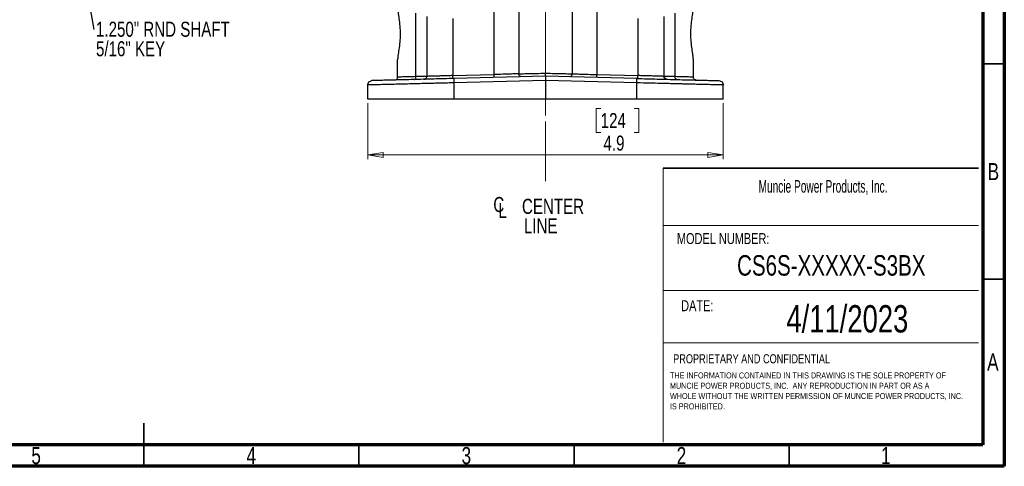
# Model space of a CAD drawing. Header units: inches. Extents: x 0.6 to 16.3, y 0.2 to 11.5.
# Tile 12 of 20: x 7.3 to 16.3, y 0.2 to 4.3. Entities that reach past the tile are written whole.
import ezdxf

# ---------------------------------------------------------------- set-up
doc = ezdxf.new("R2010")
doc.units = ezdxf.units.IN
doc.header["$MEASUREMENT"] = 0
doc.linetypes.add('CENTERX2', pattern=[0.8, 0.5, -0.1, 0.1, -0.1])
doc.styles.add('SLDTEXTSTYLE0', font='TXT', dxfattribs={"width": 0.75})
doc.styles.add('SLDTEXTSTYLE1', font='TXT', dxfattribs={"width": 0.605})
doc.dimstyles.new('SLDDIMSTYLE2', dxfattribs={"dimtxt": 0.137795, "dimasz": 0.14, "dimexe": 0, "dimexo": 0.0625, "dimgap": 0.034449, "dimtad": 1, "dimdec": 1, "dimlfac": 1.5, "dimrnd": 1e-09, "dimzin": 12, "dimdsep": 46, "dimtxsty": 'SLDTEXTSTYLE0', "dimblk1": 'CLOSED', "dimblk2": 'CLOSED', "dimsah": 1, "dimcen": 0.09, "dimadec": 0, "dimazin": 3, "dimtfac": 1, "dimtdec": 1, "dimtofl": 0, "dimtmove": 0, "dimatfit": 3, "dimldrblk": 'CLOSED', "dimfxl": 0, "dimfrac": 2, "dimtolj": 1, "dimtzin": 12, "dimarcsym": 0})
doc.dimstyles.new('SLDDIMSTYLE3', dxfattribs={"dimtxt": 0.18, "dimasz": 0.14, "dimexe": 0, "dimexo": 0.0625, "dimgap": 0, "dimtad": 0, "dimtih": 1, "dimtoh": 1, "dimdec": 0, "dimrnd": 1e-09, "dimzin": 0, "dimdsep": 46, "dimtxsty": 'Standard', "dimsah": 1, "dimcen": 0.09, "dimadec": 0, "dimazin": 0, "dimtfac": 0.14, "dimtdec": 0, "dimtofl": 0, "dimtmove": 0, "dimatfit": 3, "dimfxl": 0, "dimfrac": 2, "dimtolj": 1, "dimtzin": 0, "dimarcsym": 0})

# ---------------------------------------------------------------- blocks, each defined once
blk = doc.blocks.new('SW_NOTE_0')
at = {"color": 0, "linetype": 'Continuous', "lineweight": 0, "char_height": 0.055, "attachment_point": 1, "style": 'SLDTEXTSTYLE0'}
for s, insert in [('THE INFORMATION CONTAINED IN THIS DRAWING IS THE SOLE PROPERTY OF', (0, 0.0709)), ('MUNCIE POWER PRODUCTS, INC.  ANY REPRODUCTION IN PART OR AS A', (0, -0.0235)), ('WHOLE WITHOUT THE WRITTEN PERMISSION OF MUNCIE POWER PRODUCTS, INC.', (0, -0.1178)), ('IS PROHIBITED.', (0, -0.2122))]:
    blk.add_mtext(s, dxfattribs=dict(at, insert=insert))
blk = doc.blocks.new('_Closed')
at = {"color": 0, "linetype": 'ByBlock', "lineweight": -2}
for p, q in [((-1, 0.166667), (0, 0)), ((-1, 0.166667), (-1, -0.166667)), ((0, 0), (-1, -0.166667)), ((0, 0), (-1, 0))]:
    blk.add_line(p, q, dxfattribs=at)
blk = doc.blocks.new('_D_4')
at = {"color": 7, "linetype": 'Continuous', "lineweight": 0}
for p, q in [((10.5133, 3.5179), (10.5133, 3.0059)), ((13.7666, 3.5179), (13.7666, 3.0059)), ((12.6451, 3.4702), (12.6031, 3.4702)), ((12.6031, 3.4702), (12.6031, 3.2514)), ((12.9506, 3.4702), (12.9926, 3.4702)), ((12.9926, 3.4702), (12.9926, 3.2514)), ((12.6031, 3.2514), (12.6451, 3.2514)), ((12.9926, 3.2514), (12.9506, 3.2514)), ((10.5133, 3.0453), (13.7666, 3.0453))]:
    blk.add_line(p, q, dxfattribs=at)
at = {"color": 7, "linetype": 'Continuous', "lineweight": 18, "xscale": 0.14, "yscale": 0.14, "rotation": 180.0000000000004}
blk.add_blockref('_Closed', (10.5133, 3.0453, -0.2952), dxfattribs=at)
at = {"color": 7, "linetype": 'Continuous', "lineweight": 18, "xscale": 0.14, "yscale": 0.14}
blk.add_blockref('_Closed', (13.7666, 3.0453, -0.2952), dxfattribs=at)
at = {"color": 7, "linetype": 'Continuous', "lineweight": 18, "char_height": 0.1378, "attachment_point": 1, "style": 'SLDTEXTSTYLE0'}
for s, insert in [('124', (12.6451, 3.429)), ('4.9', (12.6706, 3.2229))]:
    blk.add_mtext(s, dxfattribs=dict(at, insert=insert))
blk = doc.blocks.new('SW_SYMBOL_MOD_CL')
at = {"color": 0, "linetype": 'Continuous', "lineweight": 0, "char_height": 30.8, "attachment_point": 5, "style": 'SLDTEXTSTYLE0'}
for s, insert in [('C', (15.7, 23.6)), ('L', (23.6, 11.8))]:
    blk.add_mtext(s, dxfattribs=dict(at, insert=insert))
blk = doc.blocks.new('SW_NOTE_0_1')
at = {"color": 0, "linetype": 'Continuous', "lineweight": 0, "xscale": 0.004470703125, "yscale": 0.004470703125, "zscale": 0.004470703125}
blk.add_blockref('SW_SYMBOL_MOD_CL', (0, 0.0191), dxfattribs=at)
at = {"color": 0, "linetype": 'Continuous', "lineweight": 0, "char_height": 0.1378, "attachment_point": 2, "style": 'SLDTEXTSTYLE0'}
for s, insert in [('CENTER', (0.5667, 0.1776)), ('LINE', (0.4541, -0.0005))]:
    blk.add_mtext(s, dxfattribs=dict(at, insert=insert))
blk = doc.blocks.new('SW_NOTE_0_2')
at = {"color": 0, "linetype": 'Continuous', "lineweight": 0, "attachment_point": 1, "style": 'SLDTEXTSTYLE0'}
for s, insert, char_height in [('1.250" RND SHAFT', (0.0199, 0.0708), 0.137795), ('5/16" KEY', (0.0199, -0.1074), 0.1378)]:
    blk.add_mtext(s, dxfattribs=dict(at, insert=insert, char_height=char_height))

msp = doc.modelspace()

# ---------------------------------------------------------------- linework, layer by layer
at = {"color": 7, "linetype": 'Continuous', "lineweight": 70}
for p, q in [((16.3386, 11.4961), (16.3386, 0.1969)), ((16.1417, 11.2992), (16.1417, 0.3937)), ((16.1417, 0.3937), (0.7874, 0.3937)), ((16.3386, 0.1969), (0.5906, 0.1969))]:
    msp.add_line(p, q, dxfattribs=at)
at = {"color": 7, "linetype": 'CENTERX2', "lineweight": 18}
for p, q in [((12.1399, 2.8071), (12.1399, 9.1952)), ((12.1399, 4.3789), (12.1399, 3.9505)), ((12.1399, 3.9505), (12.1399, 2.8071))]:
    msp.add_line(p, q, dxfattribs=at)
at = {"color": 7, "linetype": 'Continuous', "lineweight": 25}
for p, q in [((11.6712, 3.7813), (11.6712, 4.499)), ((11.8955, 4.4254), (11.8955, 3.7878)), ((12.3843, 4.4254), (12.3843, 3.7878)), ((12.6086, 4.499), (12.6086, 3.7813)), ((10.9547, 3.7621), (10.9547, 4.3426)), ((13.3252, 3.7621), (13.3252, 4.3426)), ((11.0533, 4.3109), (11.0533, 3.7645)), ((11.2933, 4.2943), (11.2933, 3.7714)), ((12.9865, 3.7714), (12.9865, 4.2943)), ((13.2266, 3.7645), (13.2266, 4.3109)), ((10.7866, 3.7575), (10.7866, 3.9188)), ((13.4933, 3.7575), (13.4933, 3.9188)), ((11.2933, 3.7714), (11.6712, 3.7813)), ((12.1399, 3.727), (11.303, 3.7051)), ((11.303, 3.5573), (11.303, 3.7051)), ((12.1399, 3.7669), (11.304, 3.745)), ((12.1399, 3.7669), (12.1399, 3.727)), ((12.9758, 3.745), (12.1399, 3.7669)), ((12.1399, 3.727), (12.1399, 3.5573)), ((12.9769, 3.7051), (12.1399, 3.727)), ((12.6086, 3.7813), (12.9865, 3.7714)), ((12.9769, 3.5573), (12.9769, 3.7051)), ((10.5133, 3.5573), (10.5133, 3.6854)), ((13.7666, 3.5573), (13.7666, 3.6854)), ((12.1399, 3.5573), (11.303, 3.5573)), ((12.9769, 3.5573), (12.1399, 3.5573))]:
    msp.add_line(p, q, dxfattribs=at)
at = {"color": 7, "linetype": 'Continuous', "lineweight": 35}
for p, q in [((16.1417, 3.878), (16.3386, 3.878)), ((13.2156, 2.925), (16.1026, 2.925)), ((16.1417, 1.9094), (16.3386, 1.9094)), ((8.4646, 0.1969), (8.4646, 0.5906)), ((8.4646, 0.3937), (8.4646, 0.1969)), ((10.4331, 0.3937), (10.4331, 0.1969)), ((12.4016, 0.3937), (12.4016, 0.1969)), ((14.3701, 0.3937), (14.3701, 0.1969))]:
    msp.add_line(p, q, dxfattribs=at)
at = {"color": 7, "linetype": 'Continuous', "lineweight": 18}
for p, q in [((13.2156, 2.925), (13.2156, 0.4186)), ((13.2156, 2.4015), (16.1026, 2.4015)), ((13.2156, 1.8041), (16.1026, 1.8041)), ((13.2156, 1.3278), (16.1026, 1.3278))]:
    msp.add_line(p, q, dxfattribs=at)
at = {"color": 7, "linetype": 'Continuous', "lineweight": 25}
for points, knots in [([(10.7866, 4.3891), (10.7875, 4.3766), (10.7893, 4.3517), (10.7993, 4.2937), (10.8079, 4.2258), (10.8113, 4.1512), (10.8074, 4.0768), (10.7984, 4.0083), (10.7888, 3.953), (10.7873, 3.9295), (10.7866, 3.9188)], [0, 0, 0, 0, 0.127196, 0.253543, 0.379269, 0.504568, 0.629874, 0.755639, 0.889456, 1, 1, 1, 1]), ([(13.4933, 3.9188), (13.4924, 3.9312), (13.4906, 3.9558), (13.4807, 4.0131), (13.4721, 4.0802), (13.4685, 4.1539), (13.4721, 4.2277), (13.4807, 4.2948), (13.4906, 4.3521), (13.4924, 4.3767), (13.4933, 4.3891)], [0, 0, 0, 0, 0.126041, 0.251244, 0.375836, 0.5, 0.624164, 0.748756, 0.873959, 1, 1, 1, 1]), ([(11.8955, 3.7878), (11.8828, 3.7874), (11.8559, 3.7866), (11.8042, 3.7852), (11.7418, 3.7833), (11.6977, 3.7821), (11.6712, 3.7813)], [0, 0, 0, 0, 0.2378418, 0.5000445, 0.6986073, 1, 1, 1, 1]), ([(11.8955, 3.7878), (11.9095, 3.7881), (11.9389, 3.7888), (11.9958, 3.7902), (12.0636, 3.7918), (12.1119, 3.7929), (12.1399, 3.7936)], [0, 0, 0, 0, 0.238746, 0.50002, 0.709221, 1, 1, 1, 1]), ([(11.9184, 3.7611), (11.9155, 3.7615), (11.9096, 3.7622), (11.902, 3.7682), (11.8967, 3.7772), (11.8959, 3.7842), (11.8955, 3.7878)], [0, 0, 0, 0, 0.250174, 0.499987, 0.749805, 1, 1, 1, 1]), ([(12.1399, 3.7936), (12.168, 3.7929), (12.2162, 3.7918), (12.2841, 3.7902), (12.3409, 3.7888), (12.3703, 3.7881), (12.3843, 3.7878)], [0, 0, 0, 0, 0.290776, 0.49998, 0.761252, 1, 1, 1, 1]), ([(12.1399, 3.7669), (12.1399, 3.7672), (12.1399, 3.7677), (12.1399, 3.7715), (12.1399, 3.7763), (12.1399, 3.7812), (12.1399, 3.787), (12.1399, 3.7914), (12.1399, 3.7936)], [0, 0, 0, 0, 0.188939, 0.418159, 0.548119, 0.688444, 0.839201, 1, 1, 1, 1]), ([(12.3614, 3.7611), (12.3643, 3.7615), (12.3702, 3.7622), (12.3778, 3.7683), (12.383, 3.7772), (12.3838, 3.7843), (12.3842, 3.7878)], [0, 0, 0, 0, 0.250118, 0.499894, 0.749747, 1, 1, 1, 1]), ([(12.3843, 3.7878), (12.3971, 3.7874), (12.4239, 3.7866), (12.4756, 3.7852), (12.5381, 3.7833), (12.5821, 3.7821), (12.6086, 3.7813)], [0, 0, 0, 0, 0.23784, 0.500044, 0.698604, 1, 1, 1, 1]), ([(11.303, 3.7051), (11.2825, 3.7045), (11.243, 3.7036), (11.1865, 3.7022), (11.1349, 3.7009), (11.0883, 3.6997), (11.0466, 3.6987), (10.9936, 3.6973), (10.9306, 3.6958), (10.86, 3.694), (10.7972, 3.6925), (10.7332, 3.6909), (10.6703, 3.6893), (10.6126, 3.6879), (10.5677, 3.6867), (10.5362, 3.686), (10.5168, 3.6855), (10.5144, 3.6854), (10.5133, 3.6854)], [0, 0, 0, 0, 0.048649, 0.09389, 0.135723, 0.174147, 0.209163, 0.24077, 0.310145, 0.3765, 0.439832, 0.500143, 0.586993, 0.672426, 0.756442, 0.839043, 0.920229, 1, 1, 1, 1]), ([(11.304, 3.745), (11.2728, 3.7442), (11.2094, 3.7426), (11.1152, 3.7401), (11.0216, 3.7376), (10.9309, 3.7353), (10.8456, 3.733), (10.7684, 3.731), (10.7013, 3.7293), (10.6458, 3.7278), (10.603, 3.7267), (10.5734, 3.7259), (10.5555, 3.7254), (10.5533, 3.7254), (10.5522, 3.7254)], [0, 0, 0, 0, 0.0780394, 0.1583242, 0.2407101, 0.3262914, 0.412802, 0.5000536, 0.5873114, 0.6738107, 0.7593637, 0.8417373, 0.9219918, 1, 1, 1, 1]), ([(10.9547, 3.7621), (10.9291, 3.7614), (10.8793, 3.76), (10.8272, 3.7586), (10.7929, 3.7576), (10.7887, 3.7575), (10.7866, 3.7575)], [0, 0, 0, 0, 0.256485, 0.500028, 0.751903, 1, 1, 1, 1]), ([(10.9376, 3.7354), (10.9399, 3.7359), (10.9445, 3.7368), (10.9502, 3.743), (10.954, 3.7518), (10.9544, 3.7587), (10.9547, 3.7621)], [0, 0, 0, 0, 0.250168, 0.5, 0.749831, 1, 1, 1, 1]), ([(11.0533, 3.7645), (11.0521, 3.7644), (11.0498, 3.7644), (11.0306, 3.7639), (11, 3.7632), (10.9699, 3.7625), (10.9547, 3.7621)], [0, 0, 0, 0, 0.238021, 0.484026, 0.738019, 1, 1, 1, 1]), ([(11.2933, 3.7714), (11.276, 3.7709), (11.2453, 3.77), (11.2077, 3.7689), (11.1801, 3.7681), (11.1587, 3.7675), (11.1396, 3.767), (11.1162, 3.7663), (11.0911, 3.7656), (11.0692, 3.7649), (11.0557, 3.7645), (11.0541, 3.7645), (11.0533, 3.7645)], [0, 0, 0, 0, 0.1356173, 0.2406463, 0.3100758, 0.3764803, 0.4398596, 0.5002136, 0.6299334, 0.7564696, 0.8798242, 1, 1, 1, 1]), ([(12.9758, 3.745), (13.007, 3.7442), (13.0704, 3.7426), (13.1646, 3.7401), (13.2582, 3.7376), (13.3489, 3.7353), (13.4343, 3.733), (13.5114, 3.731), (13.5786, 3.7293), (13.6341, 3.7278), (13.6768, 3.7267), (13.7065, 3.7259), (13.7244, 3.7254), (13.7266, 3.7254), (13.7276, 3.7254)], [0, 0, 0, 0, 0.078035, 0.158314, 0.24071, 0.326281, 0.412792, 0.500054, 0.587301, 0.6738, 0.759364, 0.841727, 0.921987, 1, 1, 1, 1]), ([(13.7666, 3.6854), (13.7654, 3.6854), (13.763, 3.6855), (13.7436, 3.686), (13.7148, 3.6867), (13.6789, 3.6876), (13.6393, 3.6886), (13.5924, 3.6897), (13.5473, 3.6908), (13.5072, 3.6918), (13.4742, 3.6927), (13.4387, 3.6935), (13.4006, 3.6945), (13.36, 3.6955), (13.3168, 3.6966), (13.2615, 3.698), (13.1878, 3.6998), (13.0895, 3.7023), (13.0163, 3.7041), (12.9769, 3.7051)], [0, 0, 0, 0, 0.079768, 0.160951, 0.243549, 0.306446, 0.370139, 0.43463, 0.49992, 0.534019, 0.569107, 0.605181, 0.642244, 0.680293, 0.719331, 0.759355, 0.825954, 0.906172, 1, 1, 1, 1]), ([(13.2434, 3.7397), (13.2385, 3.7425), (13.229, 3.748), (13.2244, 3.7591), (13.2222, 3.7646)], [0, 0, 0, 0, 0.505919, 1, 1, 1, 1]), ([(13.2266, 3.7645), (13.2266, 3.7645), (13.2266, 3.7645), (13.2223, 3.7646), (13.2223, 3.7646)], [0, 0, 0, 0, 0.9933858, 1, 1, 1, 1]), ([(13.3252, 3.7621), (13.3099, 3.7625), (13.2798, 3.7632), (13.2493, 3.7639), (13.23, 3.7644), (13.2277, 3.7644), (13.2266, 3.7645)], [0, 0, 0, 0, 0.261981, 0.515974, 0.761979, 1, 1, 1, 1]), ([(13.3422, 3.7354), (13.3399, 3.7359), (13.3354, 3.7368), (13.3297, 3.743), (13.3258, 3.7518), (13.3254, 3.7587), (13.3252, 3.7621)], [0, 0, 0, 0, 0.250167, 0.499997, 0.749829, 1, 1, 1, 1]), ([(13.4933, 3.7575), (13.4911, 3.7575), (13.4869, 3.7576), (13.4527, 3.7586), (13.4005, 3.76), (13.3507, 3.7614), (13.3252, 3.7621)], [0, 0, 0, 0, 0.248098, 0.499972, 0.743516, 1, 1, 1, 1])]:
    msp.add_open_spline(points, degree=3, knots=knots, dxfattribs=at)
for points in [[(10.5133, 3.6854), (10.5138, 3.6905), (10.515, 3.7008), (10.524, 3.7139), (10.5368, 3.7232), (10.5471, 3.7246), (10.5522, 3.7254)], [(10.7606, 3.7308), (10.764, 3.7313), (10.7709, 3.7322), (10.7795, 3.7384), (10.7854, 3.7472), (10.7862, 3.754), (10.7866, 3.7575)], [(11.0273, 3.7378), (11.0307, 3.7383), (11.0376, 3.7392), (11.0461, 3.7454), (11.0521, 3.7541), (11.0529, 3.761), (11.0533, 3.7645)], [(11.2926, 3.7447), (11.2928, 3.7451), (11.2931, 3.746), (11.2934, 3.7521), (11.2935, 3.7609), (11.2934, 3.7679), (11.2933, 3.7714)], [(11.303, 3.7051), (11.3029, 3.7103), (11.3027, 3.7208), (11.3028, 3.734), (11.3032, 3.7432), (11.3038, 3.7444), (11.304, 3.745)], [(11.6705, 3.7546), (11.6707, 3.755), (11.671, 3.7559), (11.6713, 3.762), (11.6714, 3.7708), (11.6713, 3.7778), (11.6712, 3.7813)], [(12.6093, 3.7546), (12.6092, 3.755), (12.6088, 3.7559), (12.6085, 3.762), (12.6084, 3.7708), (12.6086, 3.7778), (12.6086, 3.7813)], [(12.9769, 3.7051), (12.977, 3.7103), (12.9772, 3.7208), (12.977, 3.734), (12.9766, 3.7432), (12.9761, 3.7444), (12.9758, 3.745)], [(12.9872, 3.7447), (12.987, 3.7451), (12.9867, 3.746), (12.9864, 3.7521), (12.9863, 3.7609), (12.9864, 3.7679), (12.9865, 3.7714)], [(13.5192, 3.7308), (13.5158, 3.7313), (13.5089, 3.7322), (13.5004, 3.7384), (13.4944, 3.7472), (13.4936, 3.754), (13.4933, 3.7575)], [(13.7276, 3.7254), (13.7328, 3.7246), (13.743, 3.7232), (13.7559, 3.7139), (13.7648, 3.7008), (13.766, 3.6905), (13.7666, 3.6854)], [(11.303, 3.5573), (11.2679, 3.5573), (11.1979, 3.5573), (11.0953, 3.5573), (10.9968, 3.5573), (10.9038, 3.5573), (10.8179, 3.5573), (10.7405, 3.5573), (10.6727, 3.5573), (10.6158, 3.5573), (10.5705, 3.5573), (10.5378, 3.5573), (10.5171, 3.5573), (10.5145, 3.5573), (10.5133, 3.5573)], [(13.7666, 3.5573), (13.7653, 3.5573), (13.7627, 3.5573), (13.742, 3.5573), (13.7094, 3.5573), (13.664, 3.5573), (13.6071, 3.5573), (13.5393, 3.5573), (13.4619, 3.5573), (13.376, 3.5573), (13.2831, 3.5573), (13.1845, 3.5573), (13.082, 3.5573), (13.0119, 3.5573), (12.9769, 3.5573)]]:
    msp.add_open_spline(points, degree=3, dxfattribs=at)
at = {"color": 8, "linetype": 'Continuous', "lineweight": 25}
msp.add_open_spline([(13.2223, 3.7646), (13.2186, 3.7647), (13.2111, 3.7649), (13.1886, 3.7656), (13.1587, 3.7664), (13.1209, 3.7675), (13.0845, 3.7686), (13.0506, 3.7695), (13.0207, 3.7704), (12.9985, 3.7711), (12.9865, 3.7714)], degree=3, knots=[0, 0, 0, 0, 0.139441, 0.283412, 0.431004, 0.571634, 0.725976, 0.801813, 0.893158, 1, 1, 1, 1], dxfattribs=at)

# ---------------------------------------------------------------- block references
at = {"color": 7, "linetype": 'Continuous', "lineweight": 0}
for name, p in [('SW_NOTE_0_2', (8.0067, 4.1936)), ('SW_NOTE_0_1', (11.6421, 2.4664)), ('SW_NOTE_0', (13.2792, 0.9847))]:
    msp.add_blockref(name, p, dxfattribs=at)

# ---------------------------------------------------------------- texts
for s, insert, char_height, attachment_point, style in [('B', (16.239, 2.9714), 0.1562, 2, 'SLDTEXTSTYLE0'), ('Muncie Power Products, Inc.', (14.0896, 2.8152), 0.114583, 1, 'SLDTEXTSTYLE1'), ('MODEL NUMBER:', (13.3425, 2.3305), 0.1, 1, 'SLDTEXTSTYLE0'), ('CS6S-XXXXX-S3BX', (14.7552, 2.1288), 0.1875, 2, 'SLDTEXTSTYLE0'), ('DATE:', (13.3814, 1.7162), 0.1, 1, 'SLDTEXTSTYLE0'), ('4/11/2023', (14.9022, 1.6713), 0.25, 2, 'SLDTEXTSTYLE0'), ('PROPRIETARY AND CONFIDENTIAL', (13.3085, 1.2223), 0.083333, 1, 'SLDTEXTSTYLE0'), ('A', (16.2338, 1.2293), 0.1562, 2, 'SLDTEXTSTYLE0'), ('5', (7.4787, 0.373), 0.1562, 2, 'SLDTEXTSTYLE0'), ('4', (9.4472, 0.373), 0.1562, 2, 'SLDTEXTSTYLE0'), ('3', (11.4157, 0.373), 0.1562, 2, 'SLDTEXTSTYLE0'), ('2', (13.3843, 0.373), 0.1562, 2, 'SLDTEXTSTYLE0'), ('1', (15.2543, 0.373), 0.1562, 2, 'SLDTEXTSTYLE0')]:
    msp.add_mtext(s, dxfattribs=dict(at, insert=insert, char_height=char_height, attachment_point=attachment_point, style=style))

# ---------------------------------------------------------------- dimensions: what is measured, and where the dimension line sits
at = {"color": 7, "linetype": 'Continuous', "lineweight": 18}
dim = msp.add_linear_dim(base=(13.7666, 3.0453), p1=(10.5133, 3.5573), p2=(13.7666, 3.5573), dimstyle='SLDDIMSTYLE2', dxfattribs=at)
dim.commit()
dim.dimension.update_dxf_attribs({"geometry": '_D_4', "text_midpoint": (12.7979, 3.0453), "dimtype": 160})

# ---------------------------------------------------------------- leaders
at = {"color": 7, "linetype": 'Continuous', "lineweight": 0}
msp.add_leader([(7.6922, 5.9578), (8.0067, 4.1936)], dimstyle='SLDDIMSTYLE3', dxfattribs=at)

doc.saveas('drawing.dxf')
